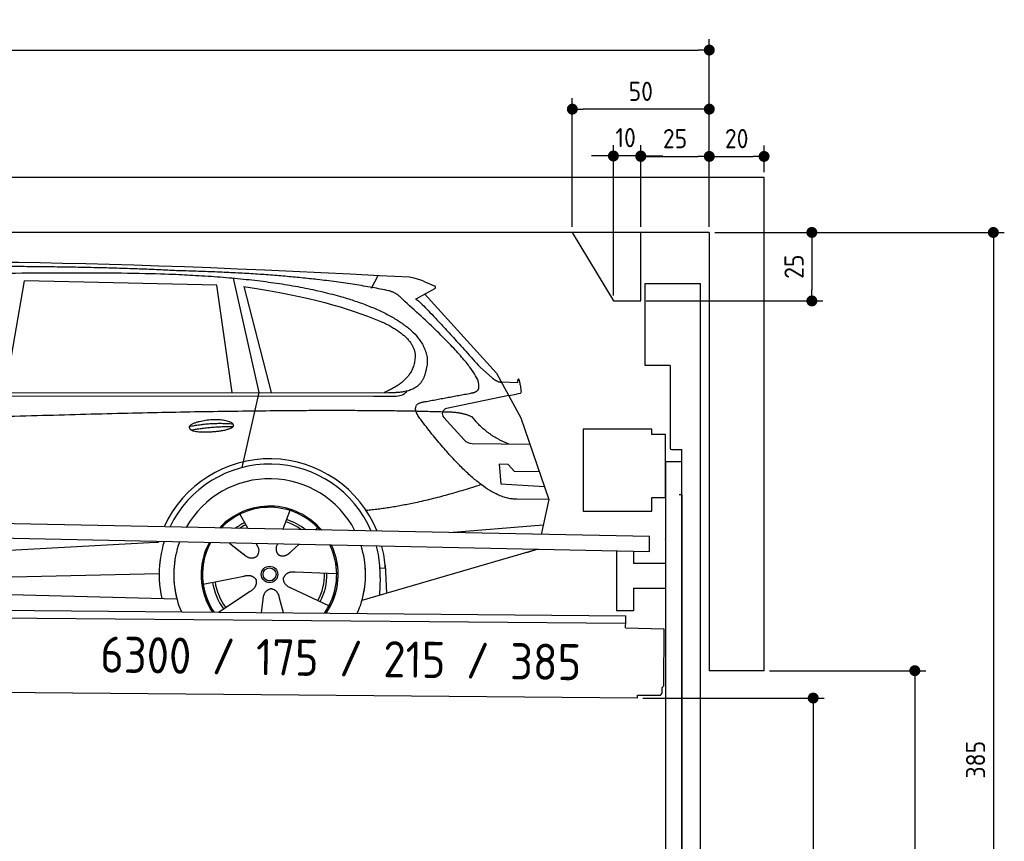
# Model space of a CAD drawing. Header units: millimetres. Extents: x -411 to 6777, y 0 to 6577.
# Tile 6 of 6: x 3183 to 6777, y 3577 to 6577. Entities that reach past the tile are written whole.
import ezdxf

# ---------------------------------------------------------------- set-up
doc = ezdxf.new("R2010")
doc.units = ezdxf.units.MM
doc.layers.add('4', color=3, linetype='Continuous')
for name, color, linetype, lineweight in [('car', 10, 'Continuous', 25), ('Freiraum', 7, 'Continuous', 25), ('Logo', 7, 'Continuous', 25), ('Plattform', 7, 'Continuous', 25), ('Ständer vorne', 7, 'Continuous', 25), ('Tor', 200, 'Continuous', 25)]:
    doc.layers.add(name, color=color, linetype=linetype, lineweight=lineweight)
doc.styles.get("Standard").update_dxf_attribs({"font": 'ISOCP.SHX'})
doc.dimstyles.new('GEN-ISO', dxfattribs={"dimscale": 20, "dimtxt": 3.5, "dimasz": 2, "dimexe": 2, "dimexo": 1, "dimgap": 1.5, "dimtad": 1, "dimdec": 1, "dimlfac": 0.1, "dimdsep": 46, "dimtxsty": 'STANDARD', "dimblk": 'PUNKT', "dimcen": 2, "dimclrd": 256, "dimclre": 256, "dimclrt": 2, "dimadec": 0, "dimazin": 0, "dimtp": 0.1, "dimtm": 0.1, "dimtfac": 0.71, "dimtdec": 1, "dimtmove": 2, "dimatfit": 3, "dimldrblk": 'PUNKT', "dimfxl": 2, "dimtolj": 1, "dimarcsym": 0})

# ---------------------------------------------------------------- blocks, each defined once
blk = doc.blocks.new('PUNKT')
at = {"layer": '4', "color": 0, "linetype": 'ByBlock'}
blk.add_line((-0.5, 0), (-1, 0), dxfattribs=at)
at = {"layer": '4', "color": 0, "linetype": 'ByBlock', "const_width": 0.5}
blk.add_lwpolyline([(-0.25, 0, 1), (0.25, 0, 1)], format="xyb", close=True, dxfattribs=at)
blk = doc.blocks.new('*D208')
at = {"layer": '4', "lineweight": -2, "transparency": 16777216}
for p, q in [((5720, 5800), (6776.9, 5800)), ((6736.9, 5760), (6736.9, 1990)), ((6295.4, 1950), (6776.9, 1950))]:
    blk.add_line(p, q, dxfattribs=at)
at = {"layer": 'Defpoints', "color": 0, "transparency": 16777216}
for p in [(5700, 5800), (6275.4, 1950), (6736.9, 1950)]:
    blk.add_point(p, dxfattribs=at)
at = {"layer": '4', "lineweight": -2, "transparency": 16777216, "xscale": 40, "yscale": 40, "zscale": 40}
for p, rotation in [((6736.9, 5800), 90), ((6736.9, 1950), 270)]:
    blk.add_blockref('PUNKT', p, dxfattribs=dict(at, rotation=rotation))
at = {"layer": '4', "color": 2, "transparency": 16777216, "insert": (6671.9, 3875), "char_height": 70, "attachment_point": 5, "rotation": 90}
blk.add_mtext('385', dxfattribs=at)
blk = doc.blocks.new('*D210')
at = {"layer": '4', "lineweight": -2, "transparency": 16777216}
for p, q in [((5920, 4200), (6490.2, 4200)), ((6450.2, 4160), (6450.2, 1990)), ((6295.4, 1950), (6490.2, 1950))]:
    blk.add_line(p, q, dxfattribs=at)
at = {"layer": 'Defpoints', "color": 0, "transparency": 16777216}
for p in [(5900, 4200), (6275.4, 1950), (6450.2, 1950)]:
    blk.add_point(p, dxfattribs=at)
at = {"layer": '4', "lineweight": -2, "transparency": 16777216, "xscale": 40, "yscale": 40, "zscale": 40}
for p, rotation in [((6450.2, 4200), 90), ((6450.2, 1950), 270)]:
    blk.add_blockref('PUNKT', p, dxfattribs=dict(at, rotation=rotation))
at = {"layer": '4', "color": 2, "transparency": 16777216, "insert": (6385.1, 3075), "char_height": 70, "attachment_point": 5, "rotation": 90}
blk.add_mtext('H2', dxfattribs=at)
blk = doc.blocks.new('*D211')
at = {"layer": '4', "lineweight": -2, "transparency": 16777216}
for p, q in [((200, 5820), (200, 6505.8)), ((5700, 5970.9), (5700, 6505.8)), ((240, 6465.8), (5660, 6465.8))]:
    blk.add_line(p, q, dxfattribs=at)
at = {"layer": 'Defpoints', "color": 0, "transparency": 16777216}
for p in [(5700, 6465.8), (5700, 5950.9), (200, 5800)]:
    blk.add_point(p, dxfattribs=at)
at = {"layer": '4', "lineweight": -2, "transparency": 16777216, "xscale": 40, "yscale": 40, "zscale": 40, "rotation": 180}
blk.add_blockref('PUNKT', (200, 6465.8), dxfattribs=at)
at = {"layer": '4', "lineweight": -2, "transparency": 16777216, "xscale": 40, "yscale": 40, "zscale": 40}
blk.add_blockref('PUNKT', (5700, 6465.8), dxfattribs=at)
at = {"layer": '4', "color": 2, "transparency": 16777216, "insert": (2950, 6530.8), "char_height": 70, "attachment_point": 5}
blk.add_mtext('550', dxfattribs=at)
blk = doc.blocks.new('*D212')
at = {"layer": '4', "lineweight": -2, "transparency": 16777216}
for p, q in [((5457.5, 4100), (6119.3, 4100)), ((6079.3, 4060), (6079.3, 1990)), ((6099.3, 1950), (6119.3, 1950))]:
    blk.add_line(p, q, dxfattribs=at)
at = {"layer": 'Defpoints', "color": 0, "transparency": 16777216}
for p in [(5437.5, 4100), (6079.3, 1950), (6079.3, 1950)]:
    blk.add_point(p, dxfattribs=at)
at = {"layer": '4', "lineweight": -2, "transparency": 16777216, "xscale": 40, "yscale": 40, "zscale": 40}
for p, rotation in [((6079.3, 4100), 90), ((6079.3, 1950), 270)]:
    blk.add_blockref('PUNKT', p, dxfattribs=dict(at, rotation=rotation))
at = {"layer": '4', "color": 2, "transparency": 16777216, "insert": (6004.7, 2859.2), "char_height": 70, "attachment_point": 5, "rotation": 90}
blk.add_mtext('215', dxfattribs=at)
blk = doc.blocks.new('*D213')
at = {"layer": '4', "lineweight": -2, "transparency": 16777216}
for p, q in [((5450, 5921.3), (5450, 6117.5)), ((5700, 5920.9), (5700, 6117.5)), ((5490, 6077.5), (5660, 6077.5))]:
    blk.add_line(p, q, dxfattribs=at)
at = {"layer": 'Defpoints', "color": 0, "transparency": 16777216}
for p in [(5700, 6077.5), (5450, 5901.3), (5700, 5900.9)]:
    blk.add_point(p, dxfattribs=at)
at = {"layer": '4', "lineweight": -2, "transparency": 16777216, "xscale": 40, "yscale": 40, "zscale": 40, "rotation": 180}
blk.add_blockref('PUNKT', (5450, 6077.5), dxfattribs=at)
at = {"layer": '4', "lineweight": -2, "transparency": 16777216, "xscale": 40, "yscale": 40, "zscale": 40}
blk.add_blockref('PUNKT', (5700, 6077.5), dxfattribs=at)
at = {"layer": '4', "color": 2, "transparency": 16777216, "insert": (5575, 6142.5), "char_height": 70, "attachment_point": 5}
blk.add_mtext('25', dxfattribs=at)
blk = doc.blocks.new('*D214')
at = {"layer": '4', "lineweight": -2, "transparency": 16777216}
for p, q in [((5200, 5820), (5200, 6290.1)), ((5700, 5820), (5700, 6290.1)), ((5660, 6250.1), (5240, 6250.1))]:
    blk.add_line(p, q, dxfattribs=at)
at = {"layer": 'Defpoints', "color": 0, "transparency": 16777216}
for p in [(5200, 6250.1), (5200, 5800), (5700, 5800)]:
    blk.add_point(p, dxfattribs=at)
at = {"layer": '4', "lineweight": -2, "transparency": 16777216, "xscale": 40, "yscale": 40, "zscale": 40, "rotation": 180}
blk.add_blockref('PUNKT', (5200, 6250.1), dxfattribs=at)
at = {"layer": '4', "lineweight": -2, "transparency": 16777216, "xscale": 40, "yscale": 40, "zscale": 40}
blk.add_blockref('PUNKT', (5700, 6250.1), dxfattribs=at)
at = {"layer": '4', "color": 2, "transparency": 16777216, "insert": (5450, 6315.1), "char_height": 70, "attachment_point": 5}
blk.add_mtext('50', dxfattribs=at)
blk = doc.blocks.new('*D215')
at = {"layer": '4', "lineweight": -2, "transparency": 16777216}
for p, q in [((5720, 5800), (6114.4, 5800)), ((6074.4, 5760), (6074.4, 5590)), ((5470, 5550), (6114.4, 5550))]:
    blk.add_line(p, q, dxfattribs=at)
at = {"layer": 'Defpoints', "color": 0, "transparency": 16777216}
for p in [(5700, 5800), (5450, 5550), (6074.4, 5550)]:
    blk.add_point(p, dxfattribs=at)
at = {"layer": '4', "lineweight": -2, "transparency": 16777216, "xscale": 40, "yscale": 40, "zscale": 40}
for p, rotation in [((6074.4, 5800), 90), ((6074.4, 5550), 270)]:
    blk.add_blockref('PUNKT', p, dxfattribs=dict(at, rotation=rotation))
at = {"layer": '4', "color": 2, "transparency": 16777216, "insert": (6009.4, 5675), "char_height": 70, "attachment_point": 5, "rotation": 90}
blk.add_mtext('25', dxfattribs=at)
blk = doc.blocks.new('*D216')
at = {"layer": '4', "lineweight": -2, "transparency": 16777216}
for p, q in [((5350, 5570), (5350, 6119.1)), ((5450, 5820), (5450, 6119.1)), ((5310, 6079.1), (5270, 6079.1)), ((5450, 6079.1), (5350, 6079.1)), ((5490, 6079.1), (5530, 6079.1))]:
    blk.add_line(p, q, dxfattribs=at)
at = {"layer": 'Defpoints', "color": 0, "transparency": 16777216}
for p in [(5350, 6079.1), (5450, 5800), (5350, 5550)]:
    blk.add_point(p, dxfattribs=at)
at = {"layer": '4', "lineweight": -2, "transparency": 16777216, "xscale": 40, "yscale": 40, "zscale": 40}
blk.add_blockref('PUNKT', (5350, 6079.1), dxfattribs=at)
at = {"layer": '4', "lineweight": -2, "transparency": 16777216, "xscale": 40, "yscale": 40, "zscale": 40, "rotation": 180}
blk.add_blockref('PUNKT', (5450, 6079.1), dxfattribs=at)
at = {"layer": '4', "color": 2, "transparency": 16777216, "insert": (5394.7, 6146.1), "char_height": 70, "attachment_point": 5}
blk.add_mtext('10', dxfattribs=at)
blk = doc.blocks.new('Car')
at = {"layer": 'car'}
for p, q in [((4416, 5636.7), (4439.8, 5684.2)), ((3081.8, 5243.1), (3148.9, 5652.9)), ((3850.6, 5643), (3148.9, 5652.9)), ((3910.1, 5251.1), (3850.6, 5643)), ((3910.6, 5669.5), (4007.3, 5252.1)), ((3950.2, 5638.8), (4053.3, 5252.5)), ((4647.5, 5638.1), (4577.4, 5598.9)), ((4610.6, 5617.5), (4875, 5331.6)), ((4814.7, 5352.7), (4860.3, 5312.8)), ((4875, 5331.6), (4965.6, 5169.4)), ((4892.9, 5299.6), (4953.1, 5297.5)), ((1829.9, 5231), (4481.7, 5256.7)), ((4007.3, 5252.1), (3948.9, 4977.9)), ((4920.3, 5250.5), (4693.9, 5200.6)), ((4920.3, 5250.5), (4948, 5254.5)), ((1783, 5221.7), (4426.3, 5242.7)), ((4426.3, 5242.7), (4509.1, 5244.1)), ((4683.5, 5167.5), (4758.6, 5086.3)), ((4965.6, 5169.4), (5070, 4871.8)), ((4787.8, 5073.4), (4999.6, 5072.6)), ((4920.3, 4998.5), (4887.6, 4998.5)), ((4887.6, 4998.5), (4894.5, 4927.1)), ((4944.1, 4972.7), (4920.3, 4998.5)), ((5034.6, 4972.7), (4944.1, 4972.7)), ((4894.5, 4927.1), (5053.6, 4918.5)), ((5070, 4871.8), (4953.1, 4872.2)), ((5070, 4871.8), (5043.3, 4743.9)), ((4125, 4823), (4100.1, 4754)), ((3942.9, 4807.6), (3972.4, 4755.4)), ((3971.1, 4757.8), (3972.4, 4755.4)), ((4227.1, 4761.2), (4219.4, 4752.7)), ((4707.4, 4747.5), (5050.5, 4778.4)), ((1745.3, 4581.9), (3614.3, 4701.2)), ((3614.3, 4701.2), (3646.7, 4703.2)), ((3906.1, 4701.6), (3957.7, 4661.5)), ((3906.4, 4701.6), (3967.1, 4654.4)), ((4003.4, 4700.5), (4009.6, 4689.5)), ((4080.5, 4699.6), (4076.8, 4689.2)), ((4159.3, 4698.6), (4132.6, 4674.6)), ((5027.4, 4688.4), (4391.4, 4497)), ((5032.1, 4689.8), (4988.4, 4676.7)), ((4475.3, 4615.1), (4456.1, 4613.9)), ((4474.6, 4627.2), (4481.1, 4524)), ((1765.1, 4530), (3650.5, 4588.6)), ((3810.9, 4551.5), (3959.3, 4581.8)), ((4298, 4592.7), (4146.7, 4597.7)), ((4456.8, 4581.4), (4455.7, 4516.4)), ((1666.6, 4531.7), (3715.6, 4497)), ((4270.9, 4476.5), (4133, 4539.2)), ((3868.1, 4448.9), (3982.6, 4526.5)), ((4025.2, 4449), (4030.7, 4497.4)), ((4105.9, 4449), (4090.5, 4502.5))]:
    blk.add_line(p, q, dxfattribs=at)
for radius in [30.1, 23.6]:
    blk.add_circle((4053.1, 4588.8), radius, dxfattribs=at)
for centre, radius, start, end in [((4698.2, 5181), 20, 102.4358, 222.7473), ((4788, 5113.4), 40, 222.7473, 269.7861), ((4053.5, 4588.2), 422.7, 22.5487, 156.2143), ((4053.5, 4588.2), 403.4, 23.7263, 155.0367), ((4053.5, 4588.2), 350, 27.7494, 151.0136), ((4053.5, 4588.2), 250, 41.078, 137.685), ((4053.5, 4588.2), 250, 41.078, 137.685), ((4053.5, 4588.2), 250, 41.078, 137.685), ((4053.1, 4588.8), 245, 41.9641, 136.7989), ((4053.1, 4588.8), 200.6, 55.0934, 73.5463), ((4053.1, 4588.8), 209.6, 51.6404, 73.3995), ((4053.1, 4588.8), 209.6, 116.262, 127.1225), ((4053.1, 4588.8), 200.6, 116.1152, 123.6695), ((4053.1, 4588.8), 245, 41.9641, 44.7348), ((4053.5, 4588.2), 422.7, 164.0109, 164.2126), ((4053.5, 4588.2), 422.7, 164.0109, 164.2126), ((4053.5, 4588.2), 403.4, 163.2593, 179.9464), ((4053.5, 4588.2), 403.4, 163.2593, 179.9464), ((4053.5, 4588.2), 350, 160.7243, 195.1055), ((4053.5, 4588.2), 350, 160.7243, 195.1055), ((4053.5, 4588.2), 250, 152.8016, 213.8648), ((4053.5, 4588.2), 250, 152.8016, 213.4506), ((4053.5, 4588.2), 250, 152.8016, 213.4506), ((4053.1, 4588.8), 245, 152.3519, 188.7348), ((4053.1, 4588.8), 245, 152.3519, 188.7348), ((4053.5, 4588.2), 250, 326.1848, 25.8498), ((4053.5, 4588.2), 250, 326.1848, 25.8498), ((4053.1, 4588.8), 245, 0.9266, 26.2995), ((4053.5, 4588.2), 350, 344.8945, 17.9271), ((4053.5, 4588.2), 350, 344.8945, 17.9271), ((4053.5, 4588.2), 403.4, 3.6504, 15.3921), ((4053.5, 4588.2), 403.4, 3.6504, 15.3921), ((4053.5, 4588.2), 422.7, 3.6504, 14.6404), ((4053.5, 4588.2), 422.7, 3.6504, 14.6404), ((4053.5, 4588.2), 403.4, 173.0827, 193.1146), ((4053.5, 4588.2), 350, 172.1254, 203.4635), ((4053.5, 4588.2), 250, 169.2195, 213.8648), ((4053.1, 4588.8), 245, 169.1336, 214.8006), ((4053.1, 4588.8), 245, 325.2489, 9.5178), ((4053.5, 4588.2), 250, 326.1848, 9.4319), ((4053.5, 4588.2), 350, 336.586, 6.526), ((4053.5, 4588.2), 403.4, 359.0315, 5.5686), ((4053.5, 4588.2), 422.7, 3.6504, 3.7403), ((4053.1, 4588.8), 200.6, 332.1152, 1.5463), ((4053.1, 4588.8), 209.6, 332.262, 1.3995), ((4053.1, 4588.8), 209.6, 188.262, 217.3995), ((4053.1, 4588.8), 200.6, 188.1152, 217.5463)]:
    blk.add_arc(centre, radius, start, end, dxfattribs=at)
for points, degree in [([(2208.8, 5672.9), (2495.8, 5737.1), (3380.9, 5732), (4553.4, 5679.4)], 3), ([(3703.5, 5694.3), (3355.1, 5710.5), (2739.2, 5700.1)], 2), ([(4479.1, 5628.3), (4177.9, 5688.2), (3703.5, 5694.3)], 2), ([(4553.4, 5679.4), (4600.3, 5670.4), (4609.2, 5662.2), (4646.7, 5646.7)], 3), ([(4647.5, 5638.1), (4649.1, 5639.7), (4649.8, 5642.8), (4649.2, 5645.6), (4646.7, 5646.7)], 4), ([(3950.2, 5638.8), (4204.6, 5602.2), (4318.1, 5567.6), (4451.4, 5516.1)], 3), ([(4528.7, 5598), (4510.6, 5619.7), (4479.1, 5628.3)], 2), ([(4793.6, 5260), (4882.8, 5288.8), (4528.7, 5598)], 2), ([(4577.4, 5598.9), (4585.2, 5603.3), (4814.7, 5352.7)], 2), ([(4451.4, 5516.1), (4566, 5465.1), (4576.8, 5400.1)], 2), ([(4576.8, 5400.1), (4582.4, 5305.6), (4465.1, 5256.5)], 2), ([(4481.7, 5256.7), (4531.8, 5257.2), (4604.8, 5262.5), (4612.5, 5309.4), (4620.8, 5352.6)], 4), ([(4860.3, 5312.8), (4868.6, 5305.6), (4881.9, 5298), (4891, 5298), (4892.9, 5299.6)], 4), ([(4953.1, 5297.5), (4954.3, 5336.4), (4965.6, 5262.2)], 2), ([(4509.1, 5244.1), (4528.4, 5244.9), (4543.1, 5254), (4550.4, 5264.3)], 3), ([(4580.3, 5277.2), (4580.4, 5277.3), (4580.5, 5277.3), (4580.5, 5277.3)], 3), ([(4965.6, 5262.2), (4965.9, 5258.5), (4960.4, 5256.8), (4948, 5254.5)], 3), ([(4599.5, 5159.2), (4555.1, 5217.5), (4615, 5224.7)], 2), ([(4701, 5187), (3824.4, 5207.4), (1392.3, 5072.9)], 2), ([(4788.9, 5169.4), (4751.4, 5187.5), (4701, 5187)], 2), ([(4953.1, 4872.2), (4827.4, 4864), (4599.5, 5159.2)], 2), ([(4920.3, 5072.9), (4834.6, 5108), (4788.9, 5169.4)], 2), ([(3755.6, 5126.2), (3831, 5143.1), (3914.5, 5137.3)], 2), ([(3762.8, 5113.4), (3836.8, 5128), (3914.7, 5127.3)], 2), ([(4821.2, 4923.6), (4596.5, 4846.1), (4403.7, 4824.9)], 2), ([(3958, 4661.5), (3981.5, 4639.8), (4004.7, 4653.4)], 2), ([(3959.3, 4581.8), (3989.9, 4590.8), (4004.7, 4568.4)], 2), ([(3982.6, 4526.5), (4010.4, 4542.2), (4004.7, 4568.4)], 2), ([(4133, 4539.2), (4102.9, 4550), (4104.2, 4576.8)], 2), ([(4146.7, 4597.7), (4115, 4601.4), (4104.2, 4576.8)], 2), ([(4030.7, 4497.4), (4031.6, 4529.4), (4057.5, 4536.5)], 2), ([(4090.5, 4502.5), (4084.2, 4533.8), (4057.5, 4536.5)], 2)]:
    blk.add_open_spline(points, degree=degree, dxfattribs=at)
for points, degree, knots in [([(2378.5, 5660.7), (2405, 5663), (2544.4, 5666.1), (3565.6, 5695.6), (4185.9, 5694.9), (4642.9, 5526.4), (4620.8, 5352.6)], 4, [0.0821318, 0.0821318, 0.0821318, 0.0821318, 0.0821318, 0.258851, 0.508851, 1, 1, 1, 1, 1]), ([(4615, 5224.7), (4781.6, 5257.3), (4784.5, 5257.9), (4792.8, 5259.8), (4793.6, 5260)], 1, [0.1611508, 0.1611508, 1, 1.0196119, 1.078724, 1.0847856, 1.0847856]), ([(3762.8, 5113.4), (3739.2, 5129.8), (3784.6, 5145.5), (3867.3, 5165.7), (3960.3, 5132.6), (3898.3, 5108.8), (3789.2, 5101.6), (3767.7, 5110.4), (3762.8, 5113.4)], 5, [0, 0, 0, 0, 0, 0, 0.300106, 0.500106, 0.700106, 1, 1, 1, 1, 1, 1]), ([(4009.6, 4689.5), (4011.3, 4685.5), (4012.3, 4681.5), (4012.6, 4677.6), (4013.4, 4669), (4010.7, 4660.9), (4004.7, 4653.4)], 3, [0.2167758, 0.2167758, 0.2167758, 0.2167758, 0.4600873, 0.4600873, 0.4600873, 1, 1, 1, 1]), ([(4076.8, 4689.2), (4076.3, 4686.1), (4076, 4683.1), (4076.1, 4680.1), (4076.5, 4677.3), (4077.3, 4671.6), (4079.4, 4666.2), (4083, 4661.7), (4087.9, 4658.8)], 4, [0.3191838, 0.3191838, 0.3191838, 0.3191838, 0.3191838, 0.5438253, 0.5438253, 0.5438253, 0.5438253, 1, 1, 1, 1, 1]), ([(4132.6, 4674.6), (4132.6, 4674.6), (4132.6, 4674.6), (4132.6, 4674.6), (4132.6, 4674.6), (4123.5, 4664.8), (4112.9, 4654.7), (4098.7, 4652.2), (4087.9, 4658.8)], 4, [-0.000003, -0.000003, -0.000003, -0.000003, -0.000003, 0, 0, 0, 0, 1, 1, 1, 1, 1])]:
    blk.add_open_spline(points, degree=degree, knots=knots, dxfattribs=at)
blk = doc.blocks.new('*D222')
at = {"layer": '4', "lineweight": -2, "transparency": 16777216}
for p, q in [((5700, 5820), (5700, 6117.5)), ((5900, 6020), (5900, 6117.5)), ((5740, 6077.5), (5860, 6077.5))]:
    blk.add_line(p, q, dxfattribs=at)
at = {"layer": 'Defpoints', "color": 0, "transparency": 16777216}
for p in [(5900, 6077.5), (5900, 6000), (5700, 5800)]:
    blk.add_point(p, dxfattribs=at)
at = {"layer": '4', "lineweight": -2, "transparency": 16777216, "xscale": 40, "yscale": 40, "zscale": 40, "rotation": 180}
blk.add_blockref('PUNKT', (5700, 6077.5), dxfattribs=at)
at = {"layer": '4', "lineweight": -2, "transparency": 16777216, "xscale": 40, "yscale": 40, "zscale": 40}
blk.add_blockref('PUNKT', (5900, 6077.5), dxfattribs=at)
at = {"layer": '4', "color": 2, "transparency": 16777216, "insert": (5800, 6142.5), "char_height": 70, "attachment_point": 5}
blk.add_mtext('20', dxfattribs=at)
blk = doc.blocks.new('Plattform OG 6200 550')
at = {"layer": 'Plattform'}
for p, q in [((5482.3, 4689.6), (348.5, 4792)), ((5481.2, 4633.6), (347.5, 4741)), ((5481.2, 4633.6), (5482.3, 4689.5)), ((5361.5, 4636.1), (5361.5, 4418.3)), ((5423.5, 4634.7), (5423.5, 4590.8)), ((5539.9, 4590.8), (5423.5, 4590.8)), ((5423.5, 4500.8), (5423.5, 4418.3)), ((5423.5, 4500.8), (5539.9, 4500.8)), ((440.2, 4443.6), (5395, 4400.4)), ((446, 4416.5), (5394.8, 4373.4)), ((5423.5, 4418.3), (5361.5, 4418.3)), ((5394.9, 4380.2), (5395, 4395.2)), ((5395, 4395.2), (5395, 4400.4)), ((5394.7, 4356.2), (5394.9, 4380.2)), ((5394.7, 4356.2), (5534.1, 4353)), ((5534.1, 4353), (5532.3, 4144)), ((5437.5, 4100), (372.6, 4144.2)), ((5527.6, 4120.1), (5527.8, 4138.2)), ((5437.5, 4100), (5437.5, 4110.8)), ((5437.5, 4110.8), (5517.5, 4110.1))]:
    blk.add_line(p, q, dxfattribs=at)
for centre, radius, start, end in [((5526.2, 4144.1), 6.08, 284.5689, 358.9086), ((5517.6, 4120.1), 10, 269.5, 359.5)]:
    blk.add_arc(centre, radius, start, end, dxfattribs=at)
blk = doc.blocks.new('Ständer vorne ab 340')
at = {"layer": 'Ständer vorne'}
for p, q in [((5240, 5082), (5240, 4782)), ((5490, 5082), (5240, 5082)), ((5490, 5062), (5490, 5082)), ((5540, 5062), (5490, 5062)), ((5540, 4832), (5540, 5062)), ((5540.2, 4962), (5539.8, 4962)), ((5540, 4962), (5540, 1950)), ((5600, 4962), (5540, 4962)), ((5600, 1948.7), (5600, 4962)), ((5490, 4782), (5490, 4832)), ((5490, 4832), (5540, 4832)), ((5240, 4782), (5490, 4782)), ((5540, 4677.4), (5540, 4678.4)), ((5511.2, 1945), (5511.2, 1937)), ((5595.1, 1945), (5511.2, 1945)), ((5511.2, 1937), (5600, 1937)), ((5600, 1937), (5600, 1940))]:
    blk.add_line(p, q, dxfattribs=at)
blk = doc.blocks.new('Tor ab 370 Gebäude')
at = {"layer": 'Tor'}
for p, q in [((5465.6, 5314.5), (5465.6, 5613)), ((5465.6, 5613), (5668, 5613)), ((5668, 1937), (5668, 5613)), ((5557, 5314.5), (5465.6, 5314.5)), ((5557, 5314.5), (5557, 5013)), ((5562, 5007.1), (5600, 5007)), ((5600, 4842), (5600, 5007)), ((5600, 4842), (5590, 4842)), ((5600, 4842), (5600, 1937)), ((5600, 1937), (5600, 4842)), ((5668, 1937), (5600, 1937))]:
    blk.add_line(p, q, dxfattribs=at)
blk.add_arc((5563, 5013), 6, 180, 260.4059, dxfattribs=at)
blk = doc.blocks.new('Gebäude_385_GT175')
for p, q in [((5900, 6000), (0, 6000)), ((5900, 4200), (5900, 6000)), ((5700, 5800), (200, 5800)), ((5700, 5800), (5700, 4200)), ((5900, 4200), (5700, 4200))]:
    blk.add_line(p, q)
at = {"layer": 'Freiraum'}
blk.add_lwpolyline([(5200, 5800), (5350, 5550), (5450, 5550), (5450, 5800)], dxfattribs=at)

msp = doc.modelspace()

# ---------------------------------------------------------------- block references
msp.add_blockref('Gebäude_385_GT175', (0, 0))
at = {"layer": 'car', "rotation": 359.4752422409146}
msp.add_blockref('Car', (0, 0), dxfattribs=at)
at = {"layer": 'Plattform'}
msp.add_blockref('Plattform OG 6200 550', (0, 0), dxfattribs=at)
at = {"layer": 'Ständer vorne'}
msp.add_blockref('Ständer vorne ab 340', (0, 0), dxfattribs=at)
at = {"layer": 'Tor', "linetype": 'ByBlock'}
msp.add_blockref('Tor ab 370 Gebäude', (0, 0), dxfattribs=at)

# ---------------------------------------------------------------- texts
at = {"layer": 'Logo'}
msp.add_text('6300 / 175 / 215 / 385', height=132, rotation=359.05091, dxfattribs=at).set_placement((3476.47, 4193.55))

# ---------------------------------------------------------------- dimensions: what is measured, and where the dimension line sits
at = {"layer": '4'}
for base, p1, p2, picture, middle in [((5700, 6465.8), (200, 5800), (5700, 5950.88), '*D211', (2950, 6530.8)), ((5200, 6250.12), (5700, 5800), (5200, 5800), '*D214', (5450, 6315.12)), ((5700, 6077.5), (5449.99, 5901.29), (5700, 5900.88), '*D213', (5575, 6142.51)), ((5900, 6077.5), (5700, 5800), (5900, 6000), '*D222', (5800, 6142.51))]:
    dim = msp.add_linear_dim(base=base, p1=p1, p2=p2, dimstyle='GEN-ISO', override={"dimtdec": 3, "dimtolj": 0}, dxfattribs=at)
    dim.commit()
    dim.dimension.update_dxf_attribs({"geometry": picture, "text_midpoint": middle})
dim = msp.add_linear_dim(base=(5350, 6079.15), p1=(5449.99, 5800), p2=(5350, 5550), dimstyle='GEN-ISO', override={"dimtdec": 3, "dimtolj": 0}, dxfattribs=at)
dim.commit()
dim.dimension.update_dxf_attribs({"geometry": '*D216', "text_midpoint": (5394.75, 6146.13), "dimtype": 160})
for base, p2, override, picture, middle in [((6074.39, 5550), (5450, 5550), {"dimtdec": 3, "dimtolj": 0}, '*D215', (6009.39, 5675)), ((6736.86, 1950), (6275.45, 1950), {"dimdec": 0, "dimtdec": 3, "dimtolj": 0}, '*D208', (6671.86, 3875))]:
    dim = msp.add_linear_dim(base=base, p1=(5700, 5800), p2=p2, angle=90, dimstyle='GEN-ISO', override=override, dxfattribs=at)
    dim.commit()
    dim.dimension.update_dxf_attribs({"geometry": picture, "text_midpoint": middle})
dim = msp.add_linear_dim(base=(6450.15, 1950), p1=(5900, 4200), p2=(6275.45, 1950), angle=90, text='H2', dimstyle='GEN-ISO', override={"dimdec": 0, "dimtdec": 3, "dimtolj": 0}, dxfattribs=at)
dim.commit()
dim.dimension.update_dxf_attribs({"geometry": '*D210', "text_midpoint": (6385.14, 3075)})
dim = msp.add_linear_dim(base=(6079.31, 1950), p1=(5437.5, 4099.97), p2=(6079.31, 1950), angle=90, dimstyle='GEN-ISO', override={"dimtdec": 3, "dimtolj": 0}, dxfattribs=at)
dim.commit()
dim.dimension.update_dxf_attribs({"geometry": '*D212', "text_midpoint": (6004.71, 2859.23), "dimtype": 160})

doc.saveas('drawing.dxf')
